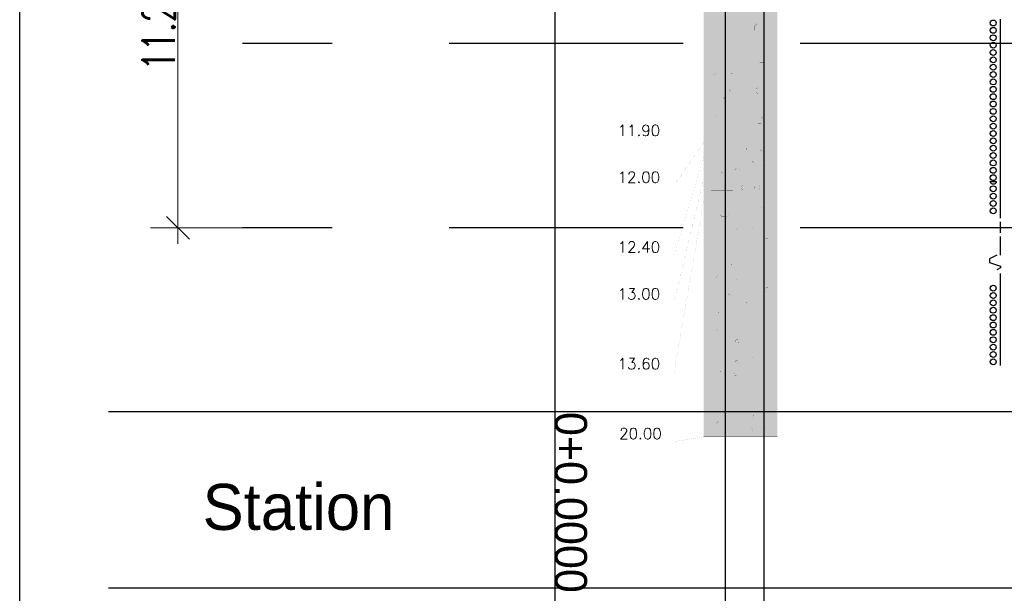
# Model space of a CAD drawing. Header units: metres. Extents: x 3458045 to 3462392, y 5482308 to 5484762.
# Tile 187 of 256: x 3459989 to 3460015, y 5483980 to 5483995. Entities that reach past the tile are written whole.
import ezdxf

# ---------------------------------------------------------------- set-up
doc = ezdxf.new("R2010")
doc.units = ezdxf.units.M
doc.header["$PDMODE"] = 3
doc.header["$PDSIZE"] = 0.1
for name, pattern in [('AUSGEZOGEN', [2, 1, 1]), ('DURCHGEZOGEN', [0]), ('VERDECKT', [9.525, 6.35, -3.175])]:
    doc.linetypes.add(name, pattern=pattern)
doc.layers.get('0').update_dxf_attribs({"linetype": 'CONTINUOUS'})
doc.layers.get('DEFPOINTS').update_dxf_attribs({"linetype": 'CONTINUOUS'})
for name, color, linetype in [('BAUER_BK 2014', 1, 'CONTINUOUS'), ('BAUER_BK BESTAND', 170, 'CONTINUOUS'), ('GGUFUELLUNG', 7, 'DURCHGEZOGEN'), ('GGULINIE', 7, 'DURCHGEZOGEN'), ('GGUTEXT', 7, 'DURCHGEZOGEN')]:
    doc.layers.add(name, color=color, linetype=linetype)
for name, color, linetype, lineweight in [('SP_Höhenplan-Beschriftung-Linien', 2, 'CONTINUOUS', 25), ('SP_Höhenplan-Beschriftung-Linien-Bestandsgelände', 7, 'CONTINUOUS', 25), ('SP_Höhenplan-Beschriftung-Text', 2, 'CONTINUOUS', 25)]:
    doc.layers.add(name, color=color, linetype=linetype, lineweight=lineweight)
doc.layers.add('SP_LAYOUT', color=50, linetype='CONTINUOUS', plot=False)
doc.styles.add('K_ISOCP', font='k_isocp.shx')
doc.styles.add('SP_F', font='romans.shx', dxfattribs={"width": 0.7, "bigfont": 'sp_f.shx'})
doc.styles.get("Standard").update_dxf_attribs({"font": 'txt.shx'})
doc.dimstyles.new('SOFI35$0', dxfattribs={"dimtxt": 3.5, "dimasz": 0.35, "dimexe": 0.9, "dimexo": 0.625, "dimgap": 0.945, "dimtad": 1, "dimdec": 3, "dimrnd": 0.001, "dimzin": 1, "dimdsep": 46, "dimtxsty": 'SP_F', "dimblk1": 'SOF_BEMSTR1', "dimblk2": 'SOF_BEMSTR2', "dimsah": 1, "dimcen": 3.5, "dimse1": 1, "dimse2": 1, "dimclrd": 1, "dimclre": 1, "dimclrt": 2, "dimaunit": 2, "dimazin": 0, "dimtfac": 1, "dimtdec": 3, "dimtmove": 0, "dimatfit": 3, "dimfxl": 1, "dimtolj": 1, "dimtzin": 0, "dimlwd": 0, "dimlwe": 0, "dimarcsym": 0})

# ---------------------------------------------------------------- blocks, each defined once
blk = doc.blocks.new('SOF_BEMSTR1')
at = {"color": 0, "linetype": 'ByBlock', "lineweight": -2}
for p, q in [((0, 20), (0, -8.5)), ((3.535, 3.535), (-3.535, -3.535)), ((-5, 0), (5, 0))]:
    blk.add_line(p, q, dxfattribs=at)
blk = doc.blocks.new('SOF_BEMSTR2')
at = {"color": 0, "linetype": 'ByBlock', "lineweight": -2}
for p, q in [((0, -20), (0, 8.5)), ((3.535, 3.535), (-3.535, -3.535)), ((-5, 0), (5, 0))]:
    blk.add_line(p, q, dxfattribs=at)
blk = doc.blocks.new('*D25')
at = {"layer": 'DEFPOINTS', "color": 0, "linetype": 'AUSGEZOGEN', "transparency": 16777216}
for p in [(3459992.831, 5484001.055), (3459995.8, 5484001.055), (3459995.8, 5483989.787)]:
    blk.add_point(p, dxfattribs=at)
at = {"layer": 'SP_Höhenplan-Beschriftung-Text', "color": 1, "linetype": 'AUSGEZOGEN', "lineweight": 0, "transparency": 16777216}
blk.add_line((3459992.831, 5483989.875), (3459992.831, 5484000.967), dxfattribs=at)
at = {"layer": 'SP_Höhenplan-Beschriftung-Text', "color": 1, "linetype": 'AUSGEZOGEN', "lineweight": 0, "transparency": 16777216, "xscale": 0.08750000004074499, "yscale": 0.08750000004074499, "zscale": 0.08750000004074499}
for name, p, rotation in [('SOF_BEMSTR2', (3459992.831, 5484001.055), 90), ('SOF_BEMSTR1', (3459992.831, 5483989.787), 270)]:
    blk.add_blockref(name, p, dxfattribs=dict(at, rotation=rotation))
at = {"layer": 'SP_Höhenplan-Beschriftung-Text', "color": 2, "linetype": 'AUSGEZOGEN', "transparency": 16777216, "insert": (3459992.157, 5483995.421), "char_height": 0.875, "attachment_point": 5, "rotation": 90, "style": 'SP_F'}
blk.add_mtext('\\A1;\\A1;11.26{\\H.7x;\\S8^ ;}', dxfattribs=at)
blk = doc.blocks.new('A$C55CA749A')
at = {"layer": 'GGUFUELLUNG', "color": 51}
blk.add_solid([(0.795, -5.641), (0.795, -12.343), (-1.203, -5.641), (-1.203, -12.343)], dxfattribs=at)
at = {"layer": 'GGUFUELLUNG', "color": 35}
blk.add_solid([(0.795, -12.343), (0.795, -12.443), (-1.203, -12.343), (-1.203, -12.443)], dxfattribs=at)
at = {"layer": 'GGUFUELLUNG', "color": 53}
for points in [[(0.795, -12.443), (0.795, -12.843), (-1.203, -12.443), (-1.203, -12.843)], [(0.795, -12.843), (0.795, -13.442), (-1.203, -12.843), (-1.203, -13.442)], [(0.795, -13.442), (0.795, -14.041), (-1.203, -13.442), (-1.203, -14.041)]]:
    blk.add_solid(points, dxfattribs=at)
at = {"layer": 'GGUFUELLUNG', "color": 30}
blk.add_solid([(0.795, -14.041), (0.795, -20.439), (-1.203, -14.041), (-1.203, -20.439)], dxfattribs=at)
at = {"layer": 'GGULINIE', "color": 7, "linetype": 'DURCHGEZOGEN'}
for points, const_width in [([(-1.203, -0.442), (-1.203, -20.439)], 0.002), ([(0.795, -20.439), (0.795, -0.442)], 0.002), ([(0.187, -9.279), (0.249, -9.217)], 0.001), ([(0.187, -9.404), (0.187, -9.279)], 0.001), ([(0.249, -9.217), (0.374, -9.217)], 0.001), ([(0.312, -9.342), (0.312, -9.342)], 0.001), ([(0.374, -9.217), (0.437, -9.279)], 0.001), ([(0.437, -9.279), (0.437, -9.404)], 0.001), ([(0.249, -9.467), (0.187, -9.404)], 0.001), ([(0.374, -9.467), (0.249, -9.467)], 0.001), ([(0.437, -9.404), (0.374, -9.467)], 0.001), ([(0.437, -9.404), (0.437, -9.404)], 0.001), ([(-0.758, -9.621), (-0.771, -9.629)], 0.001), ([(-0.771, -9.629), (-0.771, -9.654)], 0.001), ([(-0.771, -9.654), (-0.758, -9.662)], 0.001), ([(-0.737, -9.621), (-0.758, -9.621)], 0.001), ([(-0.758, -9.662), (-0.737, -9.662)], 0.001), ([(-0.729, -9.629), (-0.737, -9.621)], 0.001), ([(-0.737, -9.662), (-0.729, -9.654)], 0.001), ([(-0.729, -9.629), (-0.729, -9.629)], 0.001), ([(-0.729, -9.654), (-0.729, -9.629)], 0.001), ([(-0.733, -9.966), (-0.796, -10.029)], 0.001), ([(-0.796, -10.029), (-0.796, -10.154)], 0.001), ([(-0.796, -10.154), (-0.733, -10.216)], 0.001), ([(-0.612, -9.966), (-0.733, -9.966)], 0.001), ([(-0.55, -10.029), (-0.612, -9.966)], 0.001), ([(-0.612, -10.216), (-0.55, -10.154)], 0.001), ([(-0.55, -10.029), (-0.55, -10.029)], 0.001), ([(-0.55, -10.154), (-0.55, -10.029)], 0.001), ([(0.316, -10.016), (0.253, -10.079)], 0.001), ([(0.253, -10.079), (0.253, -10.204)], 0.001), ([(0.437, -10.016), (0.316, -10.016)], 0.001), ([(0.499, -10.079), (0.437, -10.016)], 0.001), ([(0.499, -10.079), (0.499, -10.079)], 0.001), ([(0.499, -10.204), (0.499, -10.079)], 0.001), ([(-0.733, -10.216), (-0.612, -10.216)], 0.001), ([(0.253, -10.204), (0.316, -10.266)], 0.001), ([(0.316, -10.266), (0.437, -10.266)], 0.001), ([(0.437, -10.266), (0.499, -10.204)], 0.001), ([(-0.912, -10.557), (-0.929, -10.574)], 0.001), ([(-0.929, -10.574), (-0.929, -10.607)], 0.001), ([(-0.929, -10.607), (-0.912, -10.624)], 0.001), ([(-0.879, -10.557), (-0.912, -10.557)], 0.001), ([(-0.912, -10.624), (-0.879, -10.624)], 0.001), ([(-0.862, -10.574), (-0.879, -10.557)], 0.001), ([(-0.879, -10.624), (-0.862, -10.607)], 0.001), ([(-0.862, -10.574), (-0.862, -10.574)], 0.001), ([(-0.862, -10.607), (-0.862, -10.574)], 0.001), ([(-0.462, -10.507), (-0.479, -10.524)], 0.001), ([(-0.479, -10.524), (-0.479, -10.557)], 0.001), ([(-0.479, -10.557), (-0.462, -10.574)], 0.001), ([(-0.429, -10.507), (-0.462, -10.507)], 0.001), ([(-0.462, -10.574), (-0.429, -10.574)], 0.001), ([(-0.413, -10.524), (-0.429, -10.507)], 0.001), ([(-0.429, -10.574), (-0.413, -10.557)], 0.001), ([(-0.413, -10.524), (-0.413, -10.524)], 0.001), ([(-0.413, -10.557), (-0.413, -10.524)], 0.001), ([(0.274, -10.949), (0.228, -10.994)], 0.001), ([(0.366, -10.949), (0.274, -10.949)], 0.001), ([(0.412, -10.994), (0.366, -10.949)], 0.001), ([(-0.633, -11.015), (-0.696, -11.078)], 0.001), ([(-0.696, -11.078), (-0.696, -11.203)], 0.001), ([(-0.696, -11.203), (-0.633, -11.265)], 0.001), ([(-0.512, -11.015), (-0.633, -11.015)], 0.001), ([(-0.45, -11.078), (-0.512, -11.015)], 0.001), ([(-0.512, -11.265), (-0.45, -11.203)], 0.001), ([(-0.45, -11.078), (-0.45, -11.078)], 0.001), ([(-0.45, -11.203), (-0.45, -11.078)], 0.001), ([(0.228, -10.994), (0.228, -11.086)], 0.001), ([(0.228, -11.086), (0.274, -11.132)], 0.001), ([(0.274, -11.132), (0.366, -11.132)], 0.001), ([(0.366, -11.132), (0.412, -11.086)], 0.001), ([(0.412, -10.994), (0.412, -10.994)], 0.001), ([(0.412, -11.086), (0.412, -10.994)], 0.001), ([(-0.762, -11.407), (-0.779, -11.423)], 0.001), ([(-0.779, -11.423), (-0.779, -11.457)], 0.001), ([(-0.779, -11.457), (-0.762, -11.473)], 0.001), ([(-0.729, -11.407), (-0.762, -11.407)], 0.001), ([(-0.762, -11.473), (-0.729, -11.473)], 0.001), ([(-0.712, -11.423), (-0.729, -11.407)], 0.001), ([(-0.729, -11.473), (-0.712, -11.457)], 0.001), ([(-0.712, -11.423), (-0.712, -11.423)], 0.001), ([(-0.712, -11.457), (-0.712, -11.423)], 0.001), ([(-0.633, -11.265), (-0.512, -11.265)], 0.001), ([(-0.866, -11.694), (-0.891, -11.715)], 0.001), ([(-0.891, -11.715), (-0.891, -11.765)], 0.001), ([(-0.82, -11.694), (-0.866, -11.694)], 0.001), ([(-0.8, -11.715), (-0.82, -11.694)], 0.001), ([(-0.8, -11.715), (-0.8, -11.715)], 0.001), ([(-0.8, -11.765), (-0.8, -11.715)], 0.001), ([(0.274, -11.748), (0.228, -11.794)], 0.001), ([(0.366, -11.748), (0.274, -11.748)], 0.001), ([(0.412, -11.794), (0.366, -11.748)], 0.001), ([(-0.891, -11.765), (-0.866, -11.785)], 0.001), ([(-0.866, -11.785), (-0.82, -11.785)], 0.001), ([(-0.82, -11.785), (-0.8, -11.765)], 0.001), ([(-0.433, -11.914), (-0.496, -11.977)], 0.001), ([(-0.496, -11.977), (-0.496, -12.102)], 0.001), ([(-0.313, -11.914), (-0.433, -11.914)], 0.001), ([(-0.25, -11.977), (-0.313, -11.914)], 0.001), ([(-0.25, -11.977), (-0.25, -11.977)], 0.001), ([(-0.25, -12.102), (-0.25, -11.977)], 0.001), ([(0.228, -11.794), (0.228, -11.885)], 0.001), ([(0.228, -11.885), (0.274, -11.931)], 0.001), ([(0.274, -11.931), (0.366, -11.931)], 0.001), ([(0.366, -11.931), (0.412, -11.885)], 0.001), ([(0.412, -11.794), (0.412, -11.794)], 0.001), ([(0.412, -11.885), (0.412, -11.794)], 0.001), ([(-0.496, -12.102), (-0.433, -12.164)], 0.001), ([(-0.433, -12.164), (-0.313, -12.164)], 0.001), ([(-0.313, -12.164), (-0.25, -12.102)], 0.001), ([(-2.003, -12.343), (-3.626, -12.343)], 0.001), ([(-1.203, -12.343), (-2.003, -12.343)], 0.001), ([(-1.203, -12.443), (-2.003, -13.613)], 0.001), ([(0.795, -12.343), (-1.203, -12.343)], 0.001), ([(0.795, -12.443), (-1.203, -12.443)], 0.001), ([(-0.03, -12.597), (0.016, -12.551)], 0.001), ([(0.016, -12.551), (0.062, -12.551)], 0.001), ([(0.016, -12.689), (0.016, -12.551)], 0.001), ([(0.062, -12.551), (0.108, -12.597)], 0.001), ([(0.062, -12.689), (0.062, -12.551)], 0.001), ([(0.337, -12.597), (0.383, -12.551)], 0.001), ([(0.383, -12.551), (0.428, -12.551)], 0.001), ([(0.383, -12.689), (0.383, -12.551)], 0.001), ([(0.428, -12.551), (0.478, -12.597)], 0.001), ([(0.428, -12.689), (0.428, -12.551)], 0.001), ([(-0.404, -12.643), (-1.004, -12.643)], 0.001), ([(-0.125, -12.689), (0.57, -12.689)], 0.001), ([(-0.08, -12.689), (-0.08, -12.689)], 0.001), ([(-0.03, -12.643), (-0.03, -12.597)], 0.001), ([(-0.03, -12.597), (0.108, -12.597)], 0.001), ([(0.016, -12.689), (-0.03, -12.643)], 0.001), ([(-0.03, -12.643), (0.108, -12.643)], 0.001), ([(0.108, -12.643), (0.062, -12.689)], 0.001), ([(0.108, -12.597), (0.108, -12.643)], 0.001), ([(0.337, -12.643), (0.337, -12.597)], 0.001), ([(0.337, -12.597), (0.478, -12.597)], 0.001), ([(0.383, -12.689), (0.337, -12.643)], 0.001), ([(0.337, -12.643), (0.478, -12.643)], 0.001), ([(0.478, -12.643), (0.428, -12.689)], 0.001), ([(0.428, -12.689), (0.428, -12.689)], 0.001), ([(0.428, -12.689), (0.428, -12.689)], 0.001), ([(0.478, -12.597), (0.478, -12.643)], 0.001), ([(0.616, -12.689), (0.616, -12.689)], 0.001), ([(-1.203, -12.843), (-2.003, -15.511)], 0.001), ([(0.795, -12.843), (-1.203, -12.843)], 0.001), ([(-0.075, -13.088), (0.62, -13.088)], 0.001), ([(-0.03, -13.088), (-0.03, -13.088)], 0.001), ([(0.02, -12.997), (0.066, -12.951)], 0.001), ([(0.02, -13.042), (0.02, -12.997)], 0.001), ([(0.02, -12.997), (0.158, -12.997)], 0.001), ([(0.066, -13.088), (0.02, -13.042)], 0.001), ([(0.02, -13.042), (0.158, -13.042)], 0.001), ([(0.066, -12.951), (0.112, -12.951)], 0.001), ([(0.066, -13.088), (0.066, -12.951)], 0.001), ([(0.112, -12.951), (0.158, -12.997)], 0.001), ([(0.112, -13.088), (0.112, -12.951)], 0.001), ([(0.158, -13.042), (0.112, -13.088)], 0.001), ([(0.158, -12.997), (0.158, -13.042)], 0.001), ([(0.387, -12.997), (0.432, -12.951)], 0.001), ([(0.387, -13.042), (0.387, -12.997)], 0.001), ([(0.387, -12.997), (0.528, -12.997)], 0.001), ([(0.432, -13.088), (0.387, -13.042)], 0.001), ([(0.387, -13.042), (0.528, -13.042)], 0.001), ([(0.432, -12.951), (0.478, -12.951)], 0.001), ([(0.432, -13.088), (0.432, -12.951)], 0.001), ([(0.478, -12.951), (0.528, -12.997)], 0.001), ([(0.478, -13.088), (0.478, -12.951)], 0.001), ([(0.528, -13.042), (0.478, -13.088)], 0.001), ([(0.478, -13.088), (0.478, -13.088)], 0.001), ([(0.478, -13.088), (0.478, -13.088)], 0.001), ([(0.528, -12.997), (0.528, -13.042)], 0.001), ([(0.666, -13.088), (0.666, -13.088)], 0.001), ([(-0.825, -13.288), (-0.129, -13.288)], 0.001), ([(-0.779, -13.288), (-0.779, -13.288)], 0.001), ([(-0.729, -13.196), (-0.683, -13.151)], 0.001), ([(-0.729, -13.242), (-0.729, -13.196)], 0.001), ([(-0.729, -13.196), (-0.592, -13.196)], 0.001), ([(-0.683, -13.288), (-0.729, -13.242)], 0.001), ([(-0.729, -13.242), (-0.592, -13.242)], 0.001), ([(-0.683, -13.151), (-0.637, -13.151)], 0.001), ([(-0.683, -13.288), (-0.683, -13.151)], 0.001), ([(-0.637, -13.151), (-0.592, -13.196)], 0.001), ([(-0.637, -13.288), (-0.637, -13.151)], 0.001), ([(-0.592, -13.242), (-0.637, -13.288)], 0.001), ([(-0.592, -13.196), (-0.592, -13.242)], 0.001), ([(-0.363, -13.196), (-0.317, -13.151)], 0.001), ([(-0.363, -13.242), (-0.363, -13.196)], 0.001), ([(-0.363, -13.196), (-0.221, -13.196)], 0.001), ([(-0.317, -13.288), (-0.363, -13.242)], 0.001), ([(-0.363, -13.242), (-0.221, -13.242)], 0.001), ([(-0.317, -13.151), (-0.271, -13.151)], 0.001), ([(-0.317, -13.288), (-0.317, -13.151)], 0.001), ([(-0.271, -13.151), (-0.221, -13.196)], 0.001), ([(-0.271, -13.288), (-0.271, -13.151)], 0.001), ([(-0.221, -13.242), (-0.271, -13.288)], 0.001), ([(-0.271, -13.288), (-0.271, -13.288)], 0.001), ([(-0.271, -13.288), (-0.271, -13.288)], 0.001), ([(-0.221, -13.196), (-0.221, -13.242)], 0.001), ([(-0.084, -13.288), (-0.084, -13.288)], 0.001), ([(-2.003, -13.613), (-3.626, -13.613)], 0.001), ([(-1.203, -13.442), (-2.003, -16.78)], 0.001), ([(0.795, -13.442), (-1.203, -13.442)], 0.001), ([(-0.179, -13.646), (-0.134, -13.6)], 0.001), ([(-0.134, -13.6), (-0.088, -13.6)], 0.001), ([(-0.134, -13.738), (-0.134, -13.6)], 0.001), ([(-0.088, -13.6), (-0.042, -13.646)], 0.001), ([(-0.088, -13.738), (-0.088, -13.6)], 0.001), ([(0.187, -13.646), (0.233, -13.6)], 0.001), ([(0.233, -13.6), (0.278, -13.6)], 0.001), ([(0.233, -13.738), (0.233, -13.6)], 0.001), ([(0.278, -13.6), (0.328, -13.646)], 0.001), ([(0.278, -13.738), (0.278, -13.6)], 0.001), ([(-0.404, -13.742), (-1.004, -13.742)], 0.001), ([(-0.275, -13.738), (0.42, -13.738)], 0.001), ([(-0.229, -13.738), (-0.229, -13.738)], 0.001), ([(-0.179, -13.692), (-0.179, -13.646)], 0.001), ([(-0.179, -13.646), (-0.042, -13.646)], 0.001), ([(-0.134, -13.738), (-0.179, -13.692)], 0.001), ([(-0.179, -13.692), (-0.042, -13.692)], 0.001), ([(-0.042, -13.692), (-0.088, -13.738)], 0.001), ([(-0.042, -13.646), (-0.042, -13.692)], 0.001), ([(0.187, -13.692), (0.187, -13.646)], 0.001), ([(0.187, -13.646), (0.328, -13.646)], 0.001), ([(0.233, -13.738), (0.187, -13.692)], 0.001), ([(0.187, -13.692), (0.328, -13.692)], 0.001), ([(0.328, -13.692), (0.278, -13.738)], 0.001), ([(0.278, -13.738), (0.278, -13.738)], 0.001), ([(0.278, -13.738), (0.278, -13.738)], 0.001), ([(0.328, -13.646), (0.328, -13.692)], 0.001), ([(0.466, -13.738), (0.466, -13.738)], 0.001), ([(-1.203, -14.041), (-2.003, -18.679)], 0.001), ([(0.795, -14.041), (-1.203, -14.041)], 0.001), ([(-0.762, -14.279), (-0.7, -14.216)], 0.001), ([(-0.762, -14.404), (-0.762, -14.279)], 0.001), ([(-0.7, -14.466), (-0.762, -14.404)], 0.001), ([(-0.7, -14.216), (-0.575, -14.216)], 0.001), ([(-0.637, -14.341), (-0.637, -14.341)], 0.001), ([(-0.575, -14.216), (-0.512, -14.279)], 0.001), ([(-0.512, -14.404), (-0.575, -14.466)], 0.001), ([(-0.512, -14.279), (-0.512, -14.404)], 0.001), ([(-0.512, -14.404), (-0.512, -14.404)], 0.001), ([(0.387, -14.195), (0.362, -14.216)], 0.001), ([(0.362, -14.216), (0.362, -14.266)], 0.001), ([(0.362, -14.266), (0.387, -14.287)], 0.001), ([(0.432, -14.195), (0.387, -14.195)], 0.001), ([(0.387, -14.287), (0.432, -14.287)], 0.001), ([(0.453, -14.216), (0.432, -14.195)], 0.001), ([(0.432, -14.287), (0.453, -14.266)], 0.001), ([(0.453, -14.216), (0.453, -14.216)], 0.001), ([(0.453, -14.266), (0.453, -14.216)], 0.001), ([(-0.575, -14.466), (-0.7, -14.466)], 0.001), ([(-0.308, -14.77), (-0.321, -14.778)], 0.001), ([(-0.321, -14.778), (-0.321, -14.803)], 0.001), ([(-0.321, -14.803), (-0.308, -14.812)], 0.001), ([(-0.288, -14.77), (-0.308, -14.77)], 0.001), ([(-0.308, -14.812), (-0.288, -14.812)], 0.001), ([(-0.279, -14.778), (-0.288, -14.77)], 0.001), ([(-0.288, -14.812), (-0.279, -14.803)], 0.001), ([(-0.279, -14.778), (-0.279, -14.778)], 0.001), ([(-0.279, -14.803), (-0.279, -14.778)], 0.001), ([(0.141, -14.72), (0.129, -14.728)], 0.001), ([(0.129, -14.728), (0.129, -14.753)], 0.001), ([(0.129, -14.753), (0.141, -14.762)], 0.001), ([(0.162, -14.72), (0.141, -14.72)], 0.001), ([(0.141, -14.762), (0.162, -14.762)], 0.001), ([(0.17, -14.728), (0.162, -14.72)], 0.001), ([(0.162, -14.762), (0.17, -14.753)], 0.001), ([(0.17, -14.728), (0.17, -14.728)], 0.001), ([(0.17, -14.753), (0.17, -14.728)], 0.001), ([(-0.558, -15.07), (-0.571, -15.078)], 0.001), ([(-0.571, -15.078), (-0.571, -15.103)], 0.001), ([(-0.571, -15.103), (-0.558, -15.111)], 0.001), ([(-0.537, -15.07), (-0.558, -15.07)], 0.001), ([(-0.558, -15.111), (-0.537, -15.111)], 0.001), ([(-0.529, -15.078), (-0.537, -15.07)], 0.001), ([(-0.537, -15.111), (-0.529, -15.103)], 0.001), ([(-0.529, -15.078), (-0.529, -15.078)], 0.001), ([(-0.529, -15.103), (-0.529, -15.078)], 0.001), ([(0.487, -15.045), (0.462, -15.065)], 0.001), ([(0.462, -15.065), (0.462, -15.115)], 0.001), ([(0.462, -15.115), (0.487, -15.136)], 0.001), ([(0.532, -15.045), (0.487, -15.045)], 0.001), ([(0.487, -15.136), (0.532, -15.136)], 0.001), ([(0.553, -15.065), (0.532, -15.045)], 0.001), ([(0.532, -15.136), (0.553, -15.115)], 0.001), ([(0.553, -15.065), (0.553, -15.065)], 0.001), ([(0.553, -15.115), (0.553, -15.065)], 0.001), ([(-2.003, -15.511), (-3.626, -15.511)], 0.001), ([(-0.458, -15.769), (-0.471, -15.777)], 0.001), ([(-0.471, -15.777), (-0.471, -15.802)], 0.001), ([(-0.471, -15.802), (-0.458, -15.811)], 0.001), ([(-0.438, -15.769), (-0.458, -15.769)], 0.001), ([(-0.458, -15.811), (-0.438, -15.811)], 0.001), ([(-0.429, -15.777), (-0.438, -15.769)], 0.001), ([(-0.438, -15.811), (-0.429, -15.802)], 0.001), ([(-0.429, -15.777), (-0.429, -15.777)], 0.001), ([(-0.429, -15.802), (-0.429, -15.777)], 0.001), ([(-0.862, -16.056), (-0.879, -16.073)], 0.001), ([(-0.879, -16.073), (-0.879, -16.106)], 0.001), ([(-0.879, -16.106), (-0.862, -16.123)], 0.001), ([(-0.829, -16.056), (-0.862, -16.056)], 0.001), ([(-0.862, -16.123), (-0.829, -16.123)], 0.001), ([(-0.812, -16.073), (-0.829, -16.056)], 0.001), ([(-0.829, -16.123), (-0.812, -16.106)], 0.001), ([(-0.812, -16.073), (-0.812, -16.073)], 0.001), ([(-0.812, -16.106), (-0.812, -16.073)], 0.001), ([(-0.308, -16.119), (-0.321, -16.127)], 0.001), ([(-0.321, -16.127), (-0.321, -16.152)], 0.001), ([(-0.321, -16.152), (-0.308, -16.16)], 0.001), ([(-0.288, -16.119), (-0.308, -16.119)], 0.001), ([(-0.308, -16.16), (-0.288, -16.16)], 0.001), ([(-0.279, -16.127), (-0.288, -16.119)], 0.001), ([(-0.288, -16.16), (-0.279, -16.152)], 0.001), ([(-0.279, -16.127), (-0.279, -16.127)], 0.001), ([(-0.279, -16.152), (-0.279, -16.127)], 0.001), ([(-0.625, -16.551), (-0.671, -16.597)], 0.001), ([(-0.533, -16.551), (-0.625, -16.551)], 0.001), ([(-0.487, -16.597), (-0.533, -16.551)], 0.001), ([(0.487, -16.393), (0.462, -16.414)], 0.001), ([(0.462, -16.414), (0.462, -16.464)], 0.001), ([(0.462, -16.464), (0.487, -16.485)], 0.001), ([(0.532, -16.393), (0.487, -16.393)], 0.001), ([(0.487, -16.485), (0.532, -16.485)], 0.001), ([(0.553, -16.414), (0.532, -16.393)], 0.001), ([(0.532, -16.485), (0.553, -16.464)], 0.001), ([(0.553, -16.414), (0.553, -16.414)], 0.001), ([(0.553, -16.464), (0.553, -16.414)], 0.001), ([(-2.003, -16.78), (-3.626, -16.78)], 0.001), ([(-0.671, -16.597), (-0.671, -16.689)], 0.001), ([(-0.671, -16.689), (-0.625, -16.735)], 0.001), ([(-0.625, -16.735), (-0.533, -16.735)], 0.001), ([(-0.533, -16.735), (-0.487, -16.689)], 0.001), ([(-0.487, -16.597), (-0.487, -16.597)], 0.001), ([(-0.487, -16.689), (-0.487, -16.597)], 0.001), ([(-0.059, -16.772), (-0.071, -16.78)], 0.001), ([(-0.071, -16.78), (-0.071, -16.805)], 0.001), ([(-0.071, -16.805), (-0.059, -16.814)], 0.001), ([(-0.038, -16.772), (-0.059, -16.772)], 0.001), ([(-0.059, -16.814), (-0.038, -16.814)], 0.001), ([(-0.03, -16.78), (-0.038, -16.772)], 0.001), ([(-0.038, -16.814), (-0.03, -16.805)], 0.001), ([(-0.03, -16.78), (-0.03, -16.78)], 0.001), ([(-0.03, -16.805), (-0.03, -16.78)], 0.001), ([(-0.808, -17.072), (-0.82, -17.08)], 0.001), ([(-0.82, -17.08), (-0.82, -17.105)], 0.001), ([(-0.787, -17.072), (-0.808, -17.072)], 0.001), ([(-0.779, -17.08), (-0.787, -17.072)], 0.001), ([(-0.779, -17.08), (-0.779, -17.08)], 0.001), ([(-0.779, -17.105), (-0.779, -17.08)], 0.001), ([(-0.82, -17.105), (-0.808, -17.113)], 0.001), ([(-0.808, -17.113), (-0.787, -17.113)], 0.001), ([(-0.787, -17.113), (-0.779, -17.105)], 0.001), ([(-0.858, -17.521), (-0.87, -17.53)], 0.001), ([(-0.87, -17.53), (-0.87, -17.555)], 0.001), ([(-0.87, -17.555), (-0.858, -17.563)], 0.001), ([(-0.837, -17.521), (-0.858, -17.521)], 0.001), ([(-0.858, -17.563), (-0.837, -17.563)], 0.001), ([(-0.829, -17.53), (-0.837, -17.521)], 0.001), ([(-0.837, -17.563), (-0.829, -17.555)], 0.001), ([(-0.829, -17.53), (-0.829, -17.53)], 0.001), ([(-0.829, -17.555), (-0.829, -17.53)], 0.001), ([(0.187, -17.609), (0.17, -17.625)], 0.001), ([(0.17, -17.625), (0.17, -17.659)], 0.001), ([(0.22, -17.609), (0.187, -17.609)], 0.001), ([(0.237, -17.625), (0.22, -17.609)], 0.001), ([(0.237, -17.625), (0.237, -17.625)], 0.001), ([(0.237, -17.659), (0.237, -17.625)], 0.001), ([(-0.833, -17.817), (-0.895, -17.879)], 0.001), ([(-0.895, -17.879), (-0.895, -18.004)], 0.001), ([(-0.712, -17.817), (-0.833, -17.817)], 0.001), ([(-0.65, -17.879), (-0.712, -17.817)], 0.001), ([(-0.65, -17.879), (-0.65, -17.879)], 0.001), ([(-0.65, -18.004), (-0.65, -17.879)], 0.001), ([(-0.313, -17.796), (-0.338, -17.817)], 0.001), ([(-0.338, -17.817), (-0.338, -17.867)], 0.001), ([(-0.338, -17.867), (-0.313, -17.888)], 0.001), ([(-0.267, -17.796), (-0.313, -17.796)], 0.001), ([(-0.313, -17.888), (-0.267, -17.888)], 0.001), ([(-0.246, -17.817), (-0.267, -17.796)], 0.001), ([(-0.267, -17.888), (-0.246, -17.867)], 0.001), ([(-0.246, -17.817), (-0.246, -17.817)], 0.001), ([(-0.246, -17.867), (-0.246, -17.817)], 0.001), ([(0.17, -17.659), (0.187, -17.675)], 0.001), ([(0.187, -17.675), (0.22, -17.675)], 0.001), ([(0.22, -17.675), (0.237, -17.659)], 0.001), ([(-0.895, -18.004), (-0.833, -18.067)], 0.001), ([(-0.833, -18.067), (-0.712, -18.067)], 0.001), ([(-0.712, -18.067), (-0.65, -18.004)], 0.001), ([(-0.313, -18.358), (-0.329, -18.375)], 0.001), ([(-0.329, -18.375), (-0.329, -18.408)], 0.001), ([(-0.329, -18.408), (-0.313, -18.425)], 0.001), ([(-0.279, -18.358), (-0.313, -18.358)], 0.001), ([(-0.313, -18.425), (-0.279, -18.425)], 0.001), ([(-0.263, -18.375), (-0.279, -18.358)], 0.001), ([(-0.279, -18.425), (-0.263, -18.408)], 0.001), ([(-0.263, -18.375), (-0.263, -18.375)], 0.001), ([(-0.263, -18.408), (-0.263, -18.375)], 0.001), ([(0.137, -18.196), (0.112, -18.216)], 0.001), ([(0.112, -18.216), (0.112, -18.266)], 0.001), ([(0.112, -18.266), (0.137, -18.287)], 0.001), ([(0.183, -18.196), (0.137, -18.196)], 0.001), ([(0.137, -18.287), (0.183, -18.287)], 0.001), ([(0.204, -18.216), (0.183, -18.196)], 0.001), ([(0.183, -18.287), (0.204, -18.266)], 0.001), ([(0.204, -18.216), (0.204, -18.216)], 0.001), ([(0.204, -18.266), (0.204, -18.216)], 0.001), ([(-2.003, -18.679), (-3.626, -18.679)], 0.001), ([(-0.762, -18.608), (-0.779, -18.624)], 0.001), ([(-0.779, -18.624), (-0.779, -18.658)], 0.001), ([(-0.779, -18.658), (-0.762, -18.674)], 0.001), ([(-0.729, -18.608), (-0.762, -18.608)], 0.001), ([(-0.762, -18.674), (-0.729, -18.674)], 0.001), ([(-0.712, -18.624), (-0.729, -18.608)], 0.001), ([(-0.729, -18.674), (-0.712, -18.658)], 0.001), ([(-0.712, -18.624), (-0.712, -18.624)], 0.001), ([(-0.712, -18.658), (-0.712, -18.624)], 0.001), ([(-0.363, -18.708), (-0.379, -18.724)], 0.001), ([(-0.379, -18.724), (-0.379, -18.758)], 0.001), ([(-0.379, -18.758), (-0.363, -18.774)], 0.001), ([(-0.329, -18.708), (-0.363, -18.708)], 0.001), ([(-0.363, -18.774), (-0.329, -18.774)], 0.001), ([(-0.313, -18.724), (-0.329, -18.708)], 0.001), ([(-0.329, -18.774), (-0.313, -18.758)], 0.001), ([(-0.313, -18.724), (-0.313, -18.724)], 0.001), ([(-0.313, -18.758), (-0.313, -18.724)], 0.001), ([(0.041, -18.87), (0.029, -18.878)], 0.001), ([(0.029, -18.878), (0.029, -18.903)], 0.001), ([(0.029, -18.903), (0.041, -18.912)], 0.001), ([(0.062, -18.87), (0.041, -18.87)], 0.001), ([(0.041, -18.912), (0.062, -18.912)], 0.001), ([(0.07, -18.878), (0.062, -18.87)], 0.001), ([(0.062, -18.912), (0.07, -18.903)], 0.001), ([(0.07, -18.878), (0.07, -18.878)], 0.001), ([(0.07, -18.903), (0.07, -18.878)], 0.001), ([(-0.662, -19.428), (-0.6, -19.365)], 0.001), ([(-0.662, -19.553), (-0.662, -19.428)], 0.001), ([(-0.6, -19.365), (-0.475, -19.365)], 0.001), ([(-0.537, -19.49), (-0.537, -19.49)], 0.001), ([(-0.475, -19.365), (-0.413, -19.428)], 0.001), ([(-0.413, -19.428), (-0.413, -19.553)], 0.001), ([(0.087, -19.457), (0.07, -19.474)], 0.001), ([(0.07, -19.474), (0.07, -19.507)], 0.001), ([(0.12, -19.457), (0.087, -19.457)], 0.001), ([(0.137, -19.474), (0.12, -19.457)], 0.001), ([(0.137, -19.474), (0.137, -19.474)], 0.001), ([(0.137, -19.507), (0.137, -19.474)], 0.001), ([(-0.6, -19.615), (-0.662, -19.553)], 0.001), ([(-0.475, -19.615), (-0.6, -19.615)], 0.001), ([(-0.413, -19.553), (-0.475, -19.615)], 0.001), ([(-0.413, -19.553), (-0.413, -19.553)], 0.001), ([(0.07, -19.507), (0.087, -19.524)], 0.001), ([(0.087, -19.524), (0.12, -19.524)], 0.001), ([(0.12, -19.524), (0.137, -19.507)], 0.001), ([(-0.862, -20.077), (-0.8, -20.015)], 0.001), ([(-0.8, -20.015), (-0.675, -20.015)], 0.001), ([(-0.675, -20.015), (-0.612, -20.077)], 0.001), ([(0.141, -19.869), (0.129, -19.877)], 0.001), ([(0.129, -19.877), (0.129, -19.902)], 0.001), ([(0.129, -19.902), (0.141, -19.911)], 0.001), ([(0.162, -19.869), (0.141, -19.869)], 0.001), ([(0.141, -19.911), (0.162, -19.911)], 0.001), ([(0.17, -19.877), (0.162, -19.869)], 0.001), ([(0.162, -19.911), (0.17, -19.902)], 0.001), ([(0.17, -19.877), (0.17, -19.877)], 0.001), ([(0.17, -19.902), (0.17, -19.877)], 0.001), ([(-0.862, -20.202), (-0.862, -20.077)], 0.001), ([(-0.8, -20.264), (-0.862, -20.202)], 0.001), ([(-0.675, -20.264), (-0.8, -20.264)], 0.001), ([(-0.737, -20.14), (-0.737, -20.14)], 0.001), ([(-0.612, -20.202), (-0.675, -20.264)], 0.001), ([(-0.612, -20.077), (-0.612, -20.202)], 0.001), ([(-0.612, -20.202), (-0.612, -20.202)], 0.001), ([(0.091, -20.219), (0.079, -20.227)], 0.001), ([(0.079, -20.227), (0.079, -20.252)], 0.001), ([(0.079, -20.252), (0.091, -20.26)], 0.001), ([(0.112, -20.219), (0.091, -20.219)], 0.001), ([(0.091, -20.26), (0.112, -20.26)], 0.001), ([(0.12, -20.227), (0.112, -20.219)], 0.001), ([(0.112, -20.26), (0.12, -20.252)], 0.001), ([(0.12, -20.227), (0.12, -20.227)], 0.001), ([(0.12, -20.252), (0.12, -20.227)], 0.001), ([(0.491, -20.219), (0.478, -20.227)], 0.001), ([(0.478, -20.227), (0.478, -20.252)], 0.001), ([(0.478, -20.252), (0.491, -20.26)], 0.001), ([(0.512, -20.219), (0.491, -20.219)], 0.001), ([(0.491, -20.26), (0.512, -20.26)], 0.001), ([(0.52, -20.227), (0.512, -20.219)], 0.001), ([(0.512, -20.26), (0.52, -20.252)], 0.001), ([(0.52, -20.227), (0.52, -20.227)], 0.001), ([(0.52, -20.252), (0.52, -20.227)], 0.001), ([(-2.003, -20.572), (-3.626, -20.572)], 0.001), ([(-1.203, -20.439), (-2.003, -20.572)], 0.001), ([(-1.203, -20.439), (0.795, -20.439)], 0.002), ([(0.795, -20.439), (-1.203, -20.439)], 0.001)]:
    blk.add_lwpolyline(points, dxfattribs=dict(at, const_width=const_width))
at = {"layer": 'GGUTEXT', "color": 7}
for s, p in [('11.90', (-3.539, -12.27)), ('12.00', (-3.539, -13.541)), ('12.40', (-3.539, -15.438)), ('13.00', (-3.539, -16.709)), ('13.60', (-3.539, -18.605)), ('20.00', (-3.496, -20.502))]:
    blk.add_text(s, height=0.3, dxfattribs=at).set_placement(p)

msp = doc.modelspace()

# ---------------------------------------------------------------- linework, layer by layer
at = {"layer": 'BAUER_BK 2014', "color": 7, "linetype": 'Continuous'}
for points in [[(3460015.1572, 5483995.0471), (3460015.1572, 5483995.4471)], [(3460015.1572, 5483994.6471), (3460015.1572, 5483995.0471)], [(3460015.1572, 5483994.2471), (3460015.1572, 5483994.6471)], [(3460015.1572, 5483993.8471), (3460015.1572, 5483994.2471)], [(3460015.1572, 5483993.4471), (3460015.1572, 5483993.8471)], [(3460015.1572, 5483993.0471), (3460015.1572, 5483993.4471)], [(3460015.1572, 5483992.6471), (3460015.1572, 5483993.0471)], [(3460015.1572, 5483992.2471), (3460015.1572, 5483992.6471)], [(3460015.1572, 5483991.8471), (3460015.1572, 5483992.2471)], [(3460015.1572, 5483991.4471), (3460015.1572, 5483991.8471)], [(3460015.1572, 5483991.0471), (3460015.1572, 5483991.4471)], [(3460014.8772, 5483991.0471), (3460014.8772, 5483991.0471), (3460015.0372, 5483991.0471), (3460015.0372, 5483991.0471), (3460015.0332, 5483991.0224), (3460015.0232, 5483991.0001), (3460015.0052, 5483990.9824), (3460014.9832, 5483990.9711), (3460014.9572, 5483990.9671), (3460014.9332, 5483990.9711), (3460014.9112, 5483990.9824), (3460014.8932, 5483991.0001), (3460014.8772, 5483991.0471)], [(3460015.1572, 5483990.9471), (3460015.1572, 5483991.0471)], [(3460015.1572, 5483990.5471), (3460015.1572, 5483990.9471)], [(3460015.1572, 5483990.1471), (3460015.1572, 5483990.5471)], [(3460015.1572, 5483990.0471), (3460015.1572, 5483990.1471)], [(3460015.1572, 5483989.6471), (3460015.1572, 5483989.9471)], [(3460015.1572, 5483989.2471), (3460015.1572, 5483989.5471)], [(3460015.0572, 5483989.0471), (3460014.8572, 5483988.9471)], [(3460015.1572, 5483989.0471), (3460015.1572, 5483989.2471)], [(3460014.8572, 5483988.9471), (3460014.8572, 5483988.8471)], [(3460014.8572, 5483988.8471), (3460015.1572, 5483988.7471)], [(3460015.1572, 5483988.7471), (3460015.1572, 5483988.6971)], [(3460015.1572, 5483988.6971), (3460015.0572, 5483988.6471)], [(3460015.1572, 5483988.2471), (3460015.1572, 5483988.5471)], [(3460015.1572, 5483988.0471), (3460015.1572, 5483988.2471)], [(3460015.1572, 5483987.6471), (3460015.1572, 5483988.0471)], [(3460015.1572, 5483987.2471), (3460015.1572, 5483987.6471)], [(3460015.1572, 5483986.8471), (3460015.1572, 5483987.2471)], [(3460015.1572, 5483986.4471), (3460015.1572, 5483986.8471)], [(3460015.1572, 5483986.0471), (3460015.1572, 5483986.4471)]]:
    msp.add_lwpolyline(points, dxfattribs=at)
for centre in [(3460014.9572, 5483995.3471), (3460014.9572, 5483995.1471), (3460014.9572, 5483994.9471), (3460014.9572, 5483994.7471), (3460014.9572, 5483994.5471), (3460014.9572, 5483994.3471), (3460014.9572, 5483994.1471), (3460014.9572, 5483993.9471), (3460014.9572, 5483993.7471), (3460014.9572, 5483993.5471), (3460014.9572, 5483993.3471), (3460014.9572, 5483993.1471), (3460014.9572, 5483992.9471), (3460014.9572, 5483992.7471), (3460014.9572, 5483992.5471), (3460014.9572, 5483992.3471), (3460014.9572, 5483992.1471), (3460014.9572, 5483991.9471), (3460014.9572, 5483991.7471), (3460014.9572, 5483991.5471), (3460014.9572, 5483991.3471), (3460014.9572, 5483991.1471), (3460014.9572, 5483990.8471), (3460014.9572, 5483990.6471), (3460014.9572, 5483990.4471), (3460014.9572, 5483990.2471), (3460014.9572, 5483988.1471), (3460014.9572, 5483987.9471), (3460014.9572, 5483987.7471), (3460014.9572, 5483987.5471), (3460014.9572, 5483987.3471), (3460014.9572, 5483987.1471), (3460014.9572, 5483986.9471), (3460014.9572, 5483986.7471), (3460014.9572, 5483986.5471), (3460014.9572, 5483986.3471), (3460014.9572, 5483986.1471)]:
    msp.add_circle(centre, 0.08, dxfattribs=at)
at = {"layer": 'SP_Höhenplan-Beschriftung-Linien', "color": 251, "linetype": 'VERDECKT'}
for p, q in [((3460406.594, 5483994.7871), (3459994.581, 5483994.7871)), ((3460406.594, 5483989.7871), (3459994.581, 5483989.7871))]:
    msp.add_line(p, q, dxfattribs=at)
at = {"layer": 'SP_Höhenplan-Beschriftung-Linien', "color": 3}
msp.add_line((3460406.594, 5483984.7871), (3459990.95, 5483984.7871), dxfattribs=at)
at = {"layer": 'SP_Höhenplan-Beschriftung-Linien', "color": 2}
msp.add_line((3460406.594, 5483979.9975), (3459990.95, 5483979.9975), dxfattribs=at)
at = {"layer": 'SP_Höhenplan-Beschriftung-Linien', "color": 3}
msp.add_lwpolyline([(3460003.0579, 5484001.0547), (3460003.0579, 5483960.8389)], dxfattribs=at)
at = {"layer": 'SP_Höhenplan-Beschriftung-Linien-Bestandsgelände'}
for p, q in [((3460007.6829, 5484005.9089), (3460007.6829, 5483960.8389)), ((3460008.729, 5484000.9836), (3460008.729, 5483960.8389))]:
    msp.add_line(p, q, dxfattribs=at)
at = {"layer": 'SP_LAYOUT'}
msp.add_lwpolyline([(3459988.5361, 5484045.9145), (3460409.8809, 5484045.9145), (3460409.8809, 5483954.9364), (3459988.5361, 5483954.9364)], close=True, dxfattribs=at)

# ---------------------------------------------------------------- block references
at = {"layer": 'BAUER_BK BESTAND', "color": 0}
msp.add_blockref('A$C55CA749A', (3460008.3, 5484004.5495), dxfattribs=at)

# ---------------------------------------------------------------- texts
at = {"layer": 'SP_Höhenplan-Beschriftung-Text', "style": 'K_ISOCP'}
msp.add_text('0+0.0000', height=0.875, rotation=270, dxfattribs=at).set_placement((3460003.0579, 5483984.7871))
at = {"layer": 'SP_Höhenplan-Beschriftung-Text', "color": 3, "lineweight": 35, "insert": (3459993.5002, 5483982.8332), "char_height": 1.25, "attachment_point": 1, "style": 'K_ISOCP'}
msp.add_mtext_dynamic_manual_height_columns('Station', width=6.97056, gutter_width=4.375, heights=[0], dxfattribs=at)

# ---------------------------------------------------------------- dimensions: what is measured, and where the dimension line sits
at = {"layer": 'SP_Höhenplan-Beschriftung-Text', "linetype": 'AUSGEZOGEN'}
dim = msp.add_linear_dim(base=(3459992.831, 5484001.0547), p1=(3459995.8002, 5483989.7871), p2=(3459995.8002, 5484001.0547), angle=90, text='\\A1;11.26{\\H.7x;\\S8^ ;}', dimstyle='SOFI35$0', dxfattribs=at)
dim.commit()
dim.dimension.update_dxf_attribs({"geometry": '*D25', "text_midpoint": (3459992.1572, 5483995.4209)})

doc.saveas('drawing.dxf')
